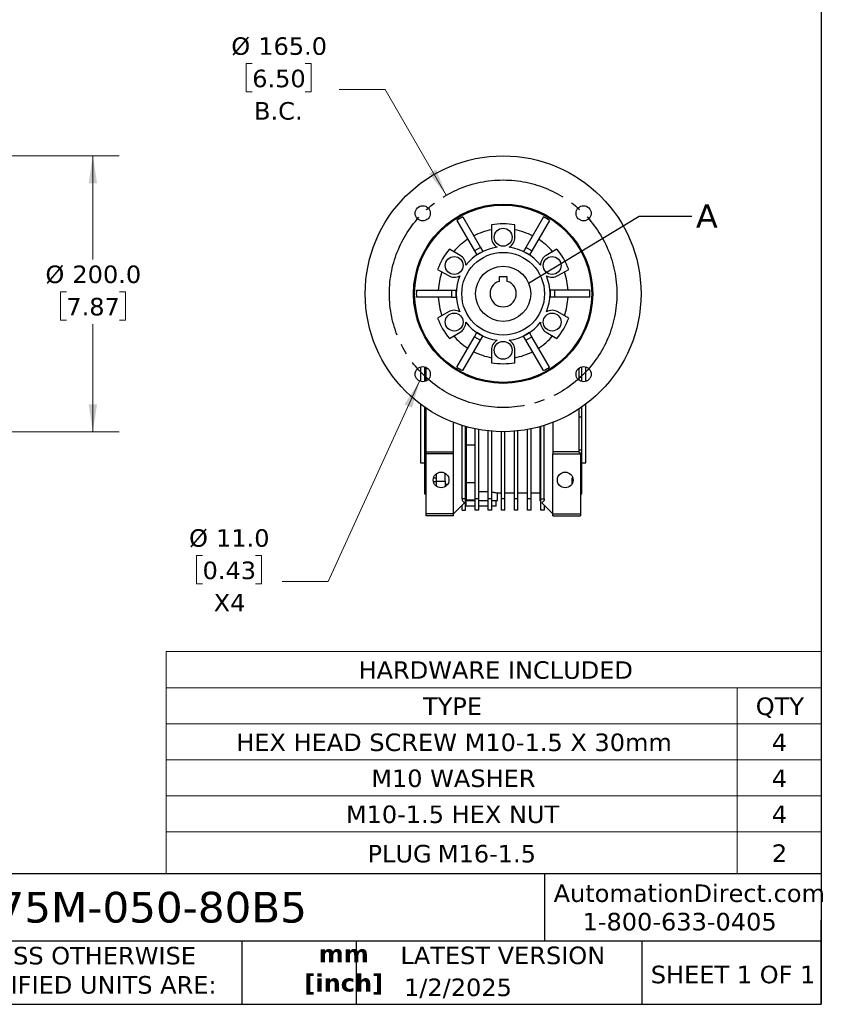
# Model space of a CAD drawing. Header units: millimetres. Extents: x 38 to 1638, y 38 to 1257.
# Tile 5 of 13: x 1057 to 1638, y 38 to 752. Entities that reach past the tile are written whole.
import ezdxf

# ---------------------------------------------------------------- set-up
doc = ezdxf.new("R2010")
doc.units = ezdxf.units.MM
doc.header["$LTSCALE"] = 6
doc.linetypes.add('SLD-Center', pattern=[19.05, 15.24, -1.27, 1.27, -1.27])
doc.linetypes.add('SLD-Solid', pattern=[0])
doc.layers.add('CENTER', color=40, linetype='SLD-Center')
doc.layers.add('TEXT', color=140, linetype='SLD-Solid', lineweight=25)
doc.styles.add('SLDTEXTSTYLE0', font='VERDANA.TTF')
doc.styles.add('SLDTEXTSTYLE1', font='VERDANAB.TTF')
doc.styles.get("Standard").update_dxf_attribs({"font": 'VERDANA.TTF'})
doc.dimstyles.new('SLDDIMSTYLE1', dxfattribs={"dimtxt": 12.948047, "dimasz": 19.812, "dimexe": 0, "dimexo": 0.0625, "dimgap": 3.237012, "dimtad": 0, "dimtih": 1, "dimtoh": 1, "dimrnd": 1e-09, "dimzin": 4, "dimdsep": 46, "dimtxsty": 'SLDTEXTSTYLE0', "dimsah": 1, "dimcen": 0, "dimadec": 0, "dimazin": 1, "dimtfac": 1, "dimtofl": 0, "dimtmove": 0, "dimatfit": 3, "dimfxl": 0, "dimfrac": 2, "dimtolj": 1, "dimtzin": 12, "dimarcsym": 0})
doc.dimstyles.new('SLDDIMSTYLE5', dxfattribs={"dimtxt": 12.948047, "dimasz": 19.812, "dimexe": 0, "dimexo": 0.0625, "dimgap": 3.237012, "dimtad": 0, "dimtih": 1, "dimtoh": 1, "dimrnd": 1e-09, "dimzin": 4, "dimdsep": 46, "dimtxsty": 'SLDTEXTSTYLE0', "dimsah": 1, "dimcen": 0.09, "dimadec": 0, "dimazin": 1, "dimtfac": 1, "dimtofl": 0, "dimtmove": 0, "dimatfit": 3, "dimfxl": 0, "dimfrac": 2, "dimtolj": 1, "dimtzin": 12, "dimarcsym": 0})
doc.dimstyles.new('SLDDIMSTYLE7', dxfattribs={"dimtxt": 0.18, "dimasz": 19.812, "dimexe": 0, "dimexo": 0.0625, "dimgap": 0, "dimtad": 0, "dimtih": 1, "dimtoh": 1, "dimdec": 0, "dimrnd": 1e-09, "dimzin": 0, "dimdsep": 46, "dimtxsty": 'Standard', "dimblk1": 'NONE', "dimblk2": 'NONE', "dimsah": 1, "dimcen": 0.09, "dimadec": 0, "dimazin": 0, "dimtfac": 19.812, "dimtdec": 0, "dimtofl": 0, "dimtmove": 0, "dimatfit": 3, "dimldrblk": 'NONE', "dimfxl": 0, "dimfrac": 2, "dimtolj": 1, "dimtzin": 0, "dimarcsym": 0})

# ---------------------------------------------------------------- blocks, each defined once
blk = doc.blocks.new('SW_TABLEANNOTATION_0')
at = {"color": 0, "linetype": 'SLD-Solid', "lineweight": 18}
for p, q in [((0, 0), (0, -26.22)), ((0, 0), (414.16, 0)), ((414.16, 0), (475.08, 0)), ((475.08, 0), (475.08, -26.22)), ((0, -26.22), (0, -52.43)), ((0, -26.22), (414.16, -26.22)), ((414.16, -26.22), (414.16, -52.43)), ((414.16, -26.22), (475.08, -26.22)), ((475.08, -26.22), (475.08, -52.43)), ((0, -52.43), (0, -78.53)), ((0, -52.43), (414.16, -52.43)), ((414.16, -52.43), (414.16, -78.53)), ((414.16, -52.43), (475.08, -52.43)), ((475.08, -52.43), (475.08, -78.53)), ((0, -78.53), (0, -104.62)), ((0, -78.53), (414.16, -78.53)), ((414.16, -78.53), (414.16, -104.62)), ((414.16, -78.53), (475.08, -78.53)), ((475.08, -78.53), (475.08, -104.62)), ((0, -104.62), (0, -130.71)), ((0, -104.62), (414.16, -104.62)), ((414.16, -104.62), (414.16, -130.71)), ((414.16, -104.62), (475.08, -104.62)), ((475.08, -104.62), (475.08, -130.71)), ((0, -130.71), (0, -161.04)), ((0, -130.71), (414.16, -130.71)), ((414.16, -130.71), (414.16, -161.04)), ((414.16, -130.71), (475.08, -130.71)), ((475.08, -130.71), (475.08, -161.04)), ((0, -161.04), (414.16, -161.04)), ((414.16, -161.04), (475.08, -161.04))]:
    blk.add_line(p, q, dxfattribs=at)
at = {"color": 0, "linetype": 'Continuous', "lineweight": 0, "char_height": 12.7, "attachment_point": 1, "style": 'SLDTEXTSTYLE0'}
for s, insert in [('HARDWARE INCLUDED', (139.46, -7.04)), ('TYPE', (186.2, -33.26)), ('QTY', (427.52, -33.26)), ('HEX HEAD SCREW M10-1.5 X 30mm', (50.72, -59.42)), ('4', (439.23, -59.42)), ('M10 WASHER', (148.65, -85.51)), ('4', (439.23, -85.51)), ('M10-1.5 HEX NUT', (130.26, -111.6)), ('4', (439.23, -111.6)), ('PLUG', (146, -140.16)), ('M16-1.5', (196.95, -140.16)), ('2', (439.23, -139.81))]:
    blk.add_mtext(s, dxfattribs=dict(at, insert=insert))
blk = doc.blocks.new('_D_10')
at = {"color": 7, "linetype": 'SLD-Solid', "lineweight": 0}
for p, q in [((913.64, 653.28), (1007.94, 653.28)), ((1017.08, 653.28), (1129.07, 653.28)), ((1110.02, 653.28), (1110.02, 578.21)), ((1090.78, 554.73), (1086.44, 554.73)), ((1086.44, 554.73), (1086.44, 534.15)), ((1129.26, 554.73), (1133.61, 554.73)), ((1133.61, 554.73), (1133.61, 534.15)), ((1086.44, 534.15), (1090.78, 534.15)), ((1110.02, 453.28), (1110.02, 531.26)), ((1133.61, 534.15), (1129.26, 534.15)), ((913.64, 453.28), (1007.94, 453.28)), ((1017.08, 453.28), (1129.07, 453.28))]:
    blk.add_line(p, q, dxfattribs=at)
at = {"color": 7, "linetype": 'SLD-Solid', "lineweight": 18}
for points in [[(1110.02, 653.28), (1106.97, 633.47), (1113.07, 633.47)], [(1110.02, 453.28), (1113.07, 473.09), (1106.97, 473.09)]]:
    blk.add_solid(points, dxfattribs=at)
at = {"color": 7, "linetype": 'SLD-Solid', "lineweight": 18, "char_height": 12.7, "attachment_point": 1, "style": 'SLDTEXTSTYLE0'}
for s, insert in [('%%c', (1075.62, 573.76)), ('200.0', (1095.17, 573.76)), ('7.87', (1090.78, 550.29))]:
    blk.add_mtext(s, dxfattribs=dict(at, insert=insert))
blk = doc.blocks.new('_D_12')
at = {"color": 7, "linetype": 'SLD-Solid', "lineweight": 0}
for p, q in [((1225.56, 720.19), (1221.21, 720.19)), ((1221.21, 720.19), (1221.21, 699.61)), ((1264.03, 720.19), (1268.38, 720.19)), ((1268.38, 720.19), (1268.38, 699.61)), ((1322.06, 701.39), (1288.72, 701.39)), ((1366.31, 624.73), (1322.06, 701.39)), ((1221.21, 699.61), (1225.56, 699.61)), ((1268.38, 699.61), (1264.03, 699.61))]:
    blk.add_line(p, q, dxfattribs=at)
at = {"color": 7, "linetype": 'SLD-Solid', "lineweight": 18}
blk.add_solid([(1366.31, 624.73), (1359.05, 643.41), (1353.77, 640.36)], dxfattribs=at)
at = {"color": 7, "linetype": 'SLD-Solid', "lineweight": 18, "char_height": 12.7, "attachment_point": 1, "style": 'SLDTEXTSTYLE0'}
for s, insert in [('%%c', (1210.4, 739.22)), ('165.0', (1229.95, 739.22)), ('6.50', (1225.56, 715.74)), ('B.C.', (1226.91, 692.26))]:
    blk.add_mtext(s, dxfattribs=dict(at, insert=insert))
blk = doc.blocks.new('_D_13')
at = {"color": 7, "linetype": 'SLD-Solid', "lineweight": 0}
for p, q in [((1346.94, 489.94), (1280.67, 344.74)), ((1189.56, 363.54), (1185.21, 363.54)), ((1185.21, 363.54), (1185.21, 342.96)), ((1228.03, 363.54), (1232.38, 363.54)), ((1232.38, 363.54), (1232.38, 342.96)), ((1185.21, 342.96), (1189.56, 342.96)), ((1232.38, 342.96), (1228.03, 342.96)), ((1280.67, 344.74), (1247.33, 344.74))]:
    blk.add_line(p, q, dxfattribs=at)
at = {"color": 7, "linetype": 'SLD-Solid', "lineweight": 18}
blk.add_solid([(1346.94, 489.94), (1335.94, 473.18), (1341.49, 470.65)], dxfattribs=at)
at = {"color": 7, "linetype": 'SLD-Solid', "lineweight": 18, "char_height": 12.7, "attachment_point": 1, "style": 'SLDTEXTSTYLE0'}
for s, insert in [('%%c', (1179.78, 382.57)), ('11.0', (1199.33, 382.57)), ('0.43', (1189.56, 359.09)), ('X4', (1197.61, 335.62))]:
    blk.add_mtext(s, dxfattribs=dict(at, insert=insert))
blk = doc.blocks.new('_None')

msp = doc.modelspace()

# ---------------------------------------------------------------- linework, layer by layer
for p, q in [((1378.277, 609.006), (1391.048, 586.886)), ((1436.85, 609.006), (1424.079, 586.886)), ((1373.947, 606.506), (1386.718, 584.386)), ((1399.064, 603.245), (1399.064, 594.28)), ((1416.064, 594.28), (1416.064, 603.245)), ((1441.181, 606.506), (1428.41, 584.386)), ((1376.307, 581.141), (1368.543, 585.623)), ((1391.048, 586.886), (1386.718, 584.386)), ((1391.048, 586.886), (1392.729, 583.975)), ((1424.079, 586.886), (1422.399, 583.975)), ((1428.41, 584.386), (1424.079, 586.886)), ((1446.585, 585.623), (1438.821, 581.141)), ((1386.718, 584.386), (1388.399, 581.475)), ((1388.399, 581.475), (1392.729, 583.975)), ((1422.399, 583.975), (1426.729, 581.475)), ((1428.41, 584.386), (1426.729, 581.475)), ((1360.043, 570.901), (1367.807, 566.419)), ((1410.564, 565.58), (1404.564, 565.58)), ((1404.564, 565.58), (1404.564, 562.294)), ((1410.564, 562.294), (1410.564, 565.58)), ((1447.321, 566.419), (1455.085, 570.901)), ((1344.661, 555.78), (1370.203, 555.78)), ((1370.203, 550.78), (1344.661, 550.78)), ((1370.203, 555.78), (1370.203, 550.78)), ((1370.203, 555.78), (1373.564, 555.78)), ((1370.203, 550.78), (1373.564, 550.78)), ((1373.564, 550.78), (1373.564, 555.78)), ((1441.564, 555.78), (1441.564, 550.78)), ((1444.925, 555.78), (1441.564, 555.78)), ((1444.925, 550.78), (1441.564, 550.78)), ((1470.467, 555.78), (1444.925, 555.78)), ((1444.925, 550.78), (1444.925, 555.78)), ((1470.467, 550.78), (1444.925, 550.78)), ((1367.807, 540.141), (1360.043, 535.659)), ((1455.085, 535.659), (1447.321, 540.141)), ((1368.543, 520.936), (1376.307, 525.419)), ((1373.947, 500.054), (1386.718, 522.174)), ((1386.718, 522.174), (1388.399, 525.085)), ((1386.718, 522.174), (1391.048, 519.674)), ((1392.729, 522.585), (1388.399, 525.085)), ((1391.048, 519.674), (1392.729, 522.585)), ((1426.729, 525.085), (1422.399, 522.585)), ((1424.079, 519.674), (1422.399, 522.585)), ((1424.079, 519.674), (1428.41, 522.174)), ((1428.41, 522.174), (1426.729, 525.085)), ((1441.181, 500.054), (1428.41, 522.174)), ((1438.821, 525.419), (1446.585, 520.936)), ((1378.277, 497.554), (1391.048, 519.674)), ((1436.85, 497.554), (1424.079, 519.674)), ((1399.064, 512.28), (1399.064, 503.315)), ((1416.064, 503.315), (1416.064, 512.28)), ((1347.564, 500.186), (1347.564, 489.701)), ((1350.564, 500.279), (1350.564, 492.523)), ((1351.564, 499.923), (1351.564, 489.964)), ((1464.564, 492.531), (1464.564, 500.279)), ((1467.564, 489.701), (1467.564, 500.186)), ((1462.564, 499.316), (1462.564, 490.571)), ((1350.564, 492.523), (1350.564, 489.608)), ((1351.564, 492.523), (1350.564, 492.523)), ((1464.564, 492.531), (1462.564, 492.531)), ((1464.564, 489.608), (1464.564, 492.531)), ((1347.564, 473.28), (1347.564, 430.78)), ((1467.564, 430.78), (1467.564, 473.28)), ((1350.564, 471.115), (1350.564, 464.037)), ((1350.564, 464.037), (1351.564, 464.037)), ((1350.564, 464.037), (1350.564, 439.889)), ((1351.564, 470.431), (1351.564, 438.78)), ((1462.564, 469.763), (1462.564, 438.78)), ((1464.564, 464.028), (1464.564, 471.115)), ((1371.564, 438.78), (1371.564, 459.985)), ((1377.814, 404.565), (1377.814, 457.808)), ((1380.314, 404.565), (1380.314, 457.064)), ((1434.814, 404.565), (1434.814, 457.064)), ((1437.314, 404.565), (1437.314, 457.808)), ((1443.564, 459.985), (1443.564, 438.68)), ((1443.764, 438.68), (1443.764, 460.062)), ((1462.564, 464.028), (1464.564, 464.028)), ((1464.564, 439.922), (1464.564, 464.028)), ((1381.064, 403.28), (1381.064, 456.855)), ((1381.812, 456.653), (1381.064, 456.653)), ((1387.314, 404.565), (1387.314, 455.352)), ((1389.814, 404.565), (1389.814, 454.868)), ((1396.814, 404.565), (1396.814, 453.859)), ((1399.314, 404.565), (1399.314, 453.621)), ((1406.314, 404.565), (1406.314, 453.288)), ((1408.814, 404.565), (1408.814, 453.288)), ((1415.814, 404.565), (1415.814, 453.621)), ((1418.314, 404.565), (1418.314, 453.859)), ((1425.314, 404.565), (1425.314, 454.868)), ((1427.814, 404.565), (1427.814, 455.352)), ((1434.064, 456.855), (1434.064, 403.28)), ((1381.064, 443.653), (1387.314, 443.653)), ((1351.564, 439.889), (1350.564, 439.889)), ((1350.564, 439.889), (1350.564, 419.747)), ((1351.564, 438.78), (1371.564, 438.78)), ((1351.564, 438.78), (1351.564, 437.28)), ((1371.564, 437.28), (1351.564, 437.28)), ((1351.564, 437.28), (1351.564, 393.78)), ((1371.564, 437.28), (1371.564, 438.78)), ((1371.564, 393.78), (1371.564, 437.28)), ((1443.564, 438.68), (1443.564, 437.28)), ((1443.564, 438.68), (1443.764, 438.68)), ((1443.564, 437.28), (1463.574, 437.28)), ((1443.564, 393.78), (1443.564, 437.28)), ((1462.564, 438.78), (1443.764, 438.78)), ((1464.564, 439.922), (1462.564, 439.922)), ((1462.564, 438.78), (1463.574, 437.77)), ((1463.574, 437.77), (1463.574, 437.28)), ((1463.574, 437.28), (1463.574, 393.78)), ((1464.564, 419.767), (1464.564, 439.922)), ((1347.564, 430.78), (1350.564, 430.78)), ((1464.564, 430.78), (1467.564, 430.78)), ((1359.064, 422.766), (1359.064, 417.488)), ((1365.564, 417.488), (1365.564, 423.115)), ((1350.564, 419.747), (1351.564, 419.747)), ((1350.564, 419.747), (1350.564, 409.744)), ((1359.064, 416.875), (1357.05, 416.875)), ((1357.066, 419.747), (1359.064, 419.747)), ((1359.064, 417.488), (1365.564, 417.488)), ((1359.064, 417.488), (1359.064, 413.794)), ((1365.564, 417.488), (1365.564, 413.445)), ((1365.564, 415.165), (1367.326, 415.165)), ((1387.314, 416.197), (1381.064, 416.197)), ((1457.564, 419.767), (1458.056, 419.767)), ((1457.564, 415.564), (1457.564, 419.767)), ((1463.574, 419.767), (1464.564, 419.767)), ((1464.564, 409.782), (1464.564, 419.767)), ((1351.564, 409.744), (1350.564, 409.744)), ((1350.564, 409.744), (1350.564, 408.28)), ((1350.564, 408.28), (1351.564, 408.28)), ((1403.525, 408.88), (1406.314, 408.88)), ((1403.564, 403.28), (1403.564, 408.887)), ((1408.814, 408.88), (1415.814, 408.88)), ((1418.314, 408.88), (1425.314, 408.88)), ((1427.814, 408.88), (1434.064, 408.88)), ((1464.564, 409.782), (1463.574, 409.782)), ((1463.574, 408.315), (1464.564, 408.315)), ((1464.564, 408.315), (1464.564, 409.782)), ((1371.564, 393.78), (1379.543, 401.759)), ((1380.314, 404.565), (1377.814, 404.565)), ((1377.814, 404.565), (1377.814, 403.429)), ((1379.543, 401.759), (1377.814, 403.429)), ((1377.814, 396.28), (1377.814, 400.03)), ((1380.314, 396.28), (1380.314, 404.565)), ((1380.314, 402.53), (1381.064, 403.28)), ((1380.564, 402.78), (1380.564, 399.28)), ((1381.064, 403.875), (1387.314, 403.875)), ((1381.064, 403.28), (1387.314, 403.28)), ((1389.814, 404.565), (1387.314, 404.565)), ((1387.314, 396.28), (1387.314, 404.565)), ((1389.814, 396.28), (1389.814, 404.565)), ((1389.814, 403.28), (1396.814, 403.28)), ((1399.314, 404.565), (1396.814, 404.565)), ((1396.814, 396.28), (1396.814, 404.565)), ((1399.314, 396.28), (1399.314, 404.565)), ((1399.314, 403.28), (1403.564, 403.28)), ((1402.564, 399.28), (1402.564, 403.28)), ((1408.814, 404.565), (1406.314, 404.565)), ((1406.314, 396.28), (1406.314, 404.565)), ((1408.814, 396.28), (1408.814, 404.565)), ((1418.314, 404.565), (1415.814, 404.565)), ((1415.814, 396.28), (1415.814, 404.565)), ((1418.314, 396.28), (1418.314, 404.565)), ((1427.814, 404.565), (1425.314, 404.565)), ((1425.314, 396.28), (1425.314, 404.565)), ((1427.814, 396.28), (1427.814, 404.565)), ((1434.064, 403.28), (1434.814, 402.53)), ((1434.814, 404.565), (1437.314, 404.565)), ((1434.814, 396.28), (1434.814, 404.565)), ((1437.314, 403.429), (1435.584, 401.759)), ((1435.584, 401.759), (1443.564, 393.78)), ((1437.314, 404.565), (1437.314, 403.429)), ((1437.314, 400.03), (1437.314, 396.28)), ((1371.564, 393.78), (1351.564, 393.78)), ((1351.564, 393.78), (1351.564, 392.28)), ((1371.564, 392.28), (1371.564, 393.78)), ((1377.814, 396.28), (1380.314, 396.28)), ((1387.314, 399.28), (1380.564, 399.28)), ((1389.814, 396.28), (1387.314, 396.28)), ((1396.814, 399.28), (1389.814, 399.28)), ((1399.314, 396.28), (1396.814, 396.28)), ((1400.773, 399.28), (1399.314, 399.28)), ((1402.564, 399.28), (1400.773, 399.28)), ((1408.814, 396.28), (1406.314, 396.28)), ((1418.314, 396.28), (1415.814, 396.28)), ((1427.814, 396.28), (1425.314, 396.28)), ((1437.314, 396.28), (1434.814, 396.28)), ((1443.564, 392.28), (1443.564, 393.78)), ((1443.564, 393.78), (1463.574, 393.78)), ((1463.574, 393.78), (1463.574, 392.28)), ((1371.564, 392.28), (1351.564, 392.28)), ((1443.564, 392.28), (1463.574, 392.28))]:
    msp.add_line(p, q)
for centre, radius in [((1407.564, 553.28), 100), ((1407.564, 553.28), 65), ((1407.564, 553.28), 64.25), ((1349.228, 611.616), 5.5), ((1465.9, 611.616), 5.5), ((1407.564, 594.28), 6.5), ((1372.057, 573.78), 6.5), ((1407.564, 553.28), 30), ((1443.071, 573.78), 6.5), ((1407.564, 553.28), 20), ((1372.057, 532.78), 6.5), ((1443.071, 532.78), 6.5), ((1407.564, 512.28), 6.5), ((1349.228, 494.944), 5.5), ((1465.9, 494.944), 5.5), ((1362.564, 418.28), 5.69), ((1452.564, 418.28), 5.69)]:
    msp.add_circle(centre, radius)
at = {"color": 7, "linetype": 'SLD-Solid', "lineweight": 18}
msp.add_circle((1407.564, 553.28), 20, dxfattribs=at)
for centre, radius, start, end in [((1407.564, 553.28), 50.683, 80.345274, 99.654726), ((1407.564, 553.28), 47.112, 123.041817, 139.60576), ((1407.564, 553.28), 47.112, 100.39424, 116.958183), ((1407.564, 594.28), 8.5, 180, 239.077383), ((1407.564, 594.28), 8.5, 300.922617, 0), ((1407.564, 553.28), 47.112, 63.041817, 79.60576), ((1407.564, 553.28), 47.112, 40.39424, 56.958183), ((1407.564, 553.28), 50.683, 140.345274, 159.654726), ((1407.564, 553.28), 33.99, 97.383371, 142.616629), ((1407.564, 553.28), 33.99, 37.383371, 82.616629), ((1407.564, 553.28), 50.683, 20.345274, 39.654726), ((1372.057, 573.78), 8.5, 0.922617, 60), ((1443.071, 573.78), 8.5, 120, 179.077383), ((1407.564, 553.28), 47.112, 160.39424, 176.958183), ((1372.057, 573.78), 8.5, 240, 299.077383), ((1407.564, 553.28), 33.99, 157.383371, 202.616629), ((1443.071, 573.78), 8.5, 240.922617, 300), ((1407.564, 553.28), 33.99, 337.383371, 22.616629), ((1407.564, 553.28), 47.112, 3.041817, 19.60576), ((1407.564, 553.28), 9.5, 108.40848, 71.59152), ((1407.564, 553.28), 47.112, 183.041817, 199.60576), ((1407.564, 553.28), 47.112, 340.39424, 356.958183), ((1407.564, 553.28), 50.683, 200.345274, 219.654726), ((1372.057, 532.78), 8.5, 60.922617, 120), ((1443.071, 532.78), 8.5, 60, 119.077383), ((1407.564, 553.28), 50.683, 320.345274, 339.654726), ((1372.057, 532.78), 8.5, 300, 359.077383), ((1407.564, 553.28), 33.99, 217.383371, 262.616629), ((1407.564, 553.28), 33.99, 277.383371, 322.616629), ((1443.071, 532.78), 8.5, 180.922617, 240), ((1407.564, 553.28), 47.112, 220.39424, 236.958183), ((1407.564, 553.28), 47.112, 303.041817, 319.60576), ((1407.564, 512.28), 8.5, 120.922617, 180), ((1407.564, 512.28), 8.5, 0, 59.077383), ((1407.564, 553.28), 47.112, 243.041817, 259.60576), ((1407.564, 553.28), 47.112, 280.39424, 296.958183), ((1407.564, 553.28), 50.683, 260.345274, 279.654726)]:
    msp.add_arc(centre, radius, start, end)
for points in [[(1378.277, 609.006), (1376.792, 608.25), (1375.344, 607.414), (1373.947, 606.506)], [(1441.181, 606.506), (1439.783, 607.414), (1438.336, 608.25), (1436.85, 609.006)], [(1344.661, 555.78), (1344.616, 554.947), (1344.594, 554.113), (1344.594, 553.28)], [(1344.594, 553.28), (1344.594, 552.446), (1344.616, 551.612), (1344.661, 550.78)], [(1470.533, 553.28), (1470.533, 554.113), (1470.511, 554.947), (1470.467, 555.78)], [(1470.467, 550.78), (1470.511, 551.612), (1470.533, 552.446), (1470.533, 553.28)], [(1373.947, 500.054), (1375.344, 499.145), (1376.792, 498.31), (1378.277, 497.554)], [(1436.85, 497.554), (1438.336, 498.31), (1439.783, 499.145), (1441.181, 500.054)]]:
    msp.add_open_spline(points, degree=3)
for points, knots in [([(1389.814, 409.895), (1390.194, 409.906), (1391.224, 409.935), (1392.96, 409.92), (1394.902, 409.85), (1396.21, 409.777), (1396.794, 409.725), (1396.814, 409.723)], [0, 0, 0, 0, 0.1606085, 0.4347091, 0.7168192, 0.9901165, 1, 1, 1, 1]), ([(1399.314, 409.483), (1399.551, 409.457), (1400.319, 409.373), (1401.362, 409.228), (1402.419, 409.071), (1403.133, 408.954), (1403.526, 408.887), (1403.525, 408.887), (1403.525, 408.887)], [0, 0, 0, 0, 0.08777173, 0.28464275, 0.47765018, 0.67633752, 0.86778676, 1, 1, 1, 1])]:
    msp.add_open_spline(points, degree=3, knots=knots)
at = {"layer": 'CENTER', "linetype": 'SLD-Center'}
msp.add_circle((1407.564, 553.28), 82.5, dxfattribs=at)
at = {"layer": 'TEXT'}
for p, q in [((1638.3, 1257.3), (1638.3, 38.1)), ((1638.3, 132.757), (38.1, 132.757)), ((1437.452, 132.757), (1437.452, 83.82)), ((1638.3, 38.1), (1638.3, 99.06)), ((1638.3, 83.82), (38.1, 83.82)), ((1218.146, 83.82), (1218.146, 38.1)), ((1300.873, 83.82), (1300.873, 38.1)), ((1508.092, 83.82), (1508.092, 38.1)), ((38.1, 38.1), (1638.3, 38.1))]:
    msp.add_line(p, q, dxfattribs=at)

# ---------------------------------------------------------------- block references
at = {"color": 7, "linetype": 'Continuous', "lineweight": 0}
msp.add_blockref('SW_TABLEANNOTATION_0', (1163.219, 293.846), dxfattribs=at)

# ---------------------------------------------------------------- texts
at = {"color": 7, "linetype": 'SLD-Solid', "lineweight": 18, "insert": (1547.374, 618.105), "char_height": 16.933, "attachment_point": 1, "style": 'SLDTEXTSTYLE0'}
msp.add_mtext('A', dxfattribs=at)
at = {"color": 179, "linetype": 'SLD-Solid', "lineweight": 18, "char_height": 12.7, "attachment_point": 1, "style": 'SLDTEXTSTYLE0'}
for s, insert in [('AutomationDirect.com', (1444.17, 125.018)), ('1-800-633-0405', (1465.149, 104.381))]:
    msp.add_mtext(s, dxfattribs=dict(at, insert=insert))
at = {"layer": 'TEXT'}
for s, insert, char_height, attachment_point, style in [('WGA-75M-050-80B5', (955.246, 119.643), 22.225, 1, 'SLDTEXTSTYLE0'), ('UNLESS OTHERWISE ^JSPECIFIED UNITS ARE:', (1005.647, 79.746), 12.7, 1, 'SLDTEXTSTYLE0'), ('LATEST VERSION', (1407.313, 79.943), 12.7, 2, 'SLDTEXTSTYLE0'), ('mm^J[inch]', (1291.946, 81.233), 12.7, 2, 'SLDTEXTSTYLE1'), ('SHEET 1 OF 1', (1514.648, 66.068), 12.7, 1, 'SLDTEXTSTYLE0'), ('1/2/2025', (1335.677, 56.777), 12.7, 1, 'SLDTEXTSTYLE0')]:
    msp.add_mtext(s, dxfattribs=dict(at, insert=insert, char_height=char_height, attachment_point=attachment_point, style=style))

# ---------------------------------------------------------------- dimensions: what is measured, and where the dimension line sits
at = {"color": 7, "linetype": 'SLD-Solid', "lineweight": 18}
for p1, p2, text, picture, middle in [((1448.814, 481.833), (1366.314, 624.727), '<>\\PB.C.', '_D_12', (1244.794, 708.076)), ((1351.511, 499.947), (1346.944, 489.94), '<>\\PX4', '_D_13', (1208.794, 351.429))]:
    dim = msp.add_diameter_dim_2p(p1=p1, p2=p2, text=text, dimstyle='SLDDIMSTYLE1', dxfattribs=at)
    dim.commit()
    dim.dimension.update_dxf_attribs({"geometry": picture, "text_midpoint": middle, "dimtype": 163})
dim = msp.add_linear_dim(base=(1110.021, 453.28), p1=(906.021, 653.28), p2=(906.021, 453.28), angle=90, text='%%c<>', dimstyle='SLDDIMSTYLE5', dxfattribs=at)
dim.commit()
dim.dimension.update_dxf_attribs({"geometry": '_D_10', "text_midpoint": (1110.021, 554.734), "dimtype": 160})

# ---------------------------------------------------------------- leaders
at = {"color": 7, "linetype": 'SLD-Solid', "lineweight": 18, "has_arrowhead": 0}
msp.add_leader([(1426.056, 560.899), (1506.274, 609.653), (1544.374, 609.653)], dimstyle='SLDDIMSTYLE7', dxfattribs=at)

doc.saveas('drawing.dxf')
